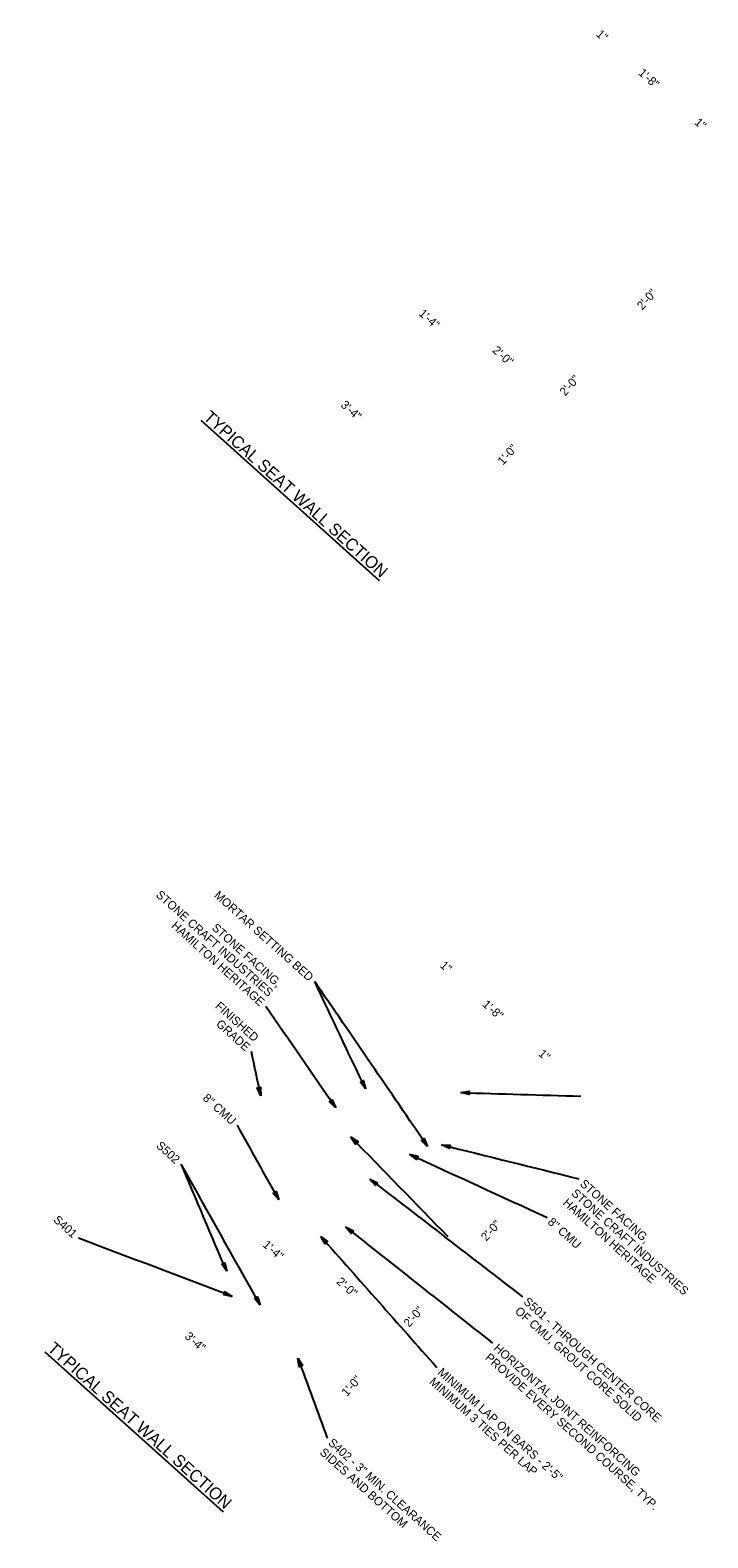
# Paper-space layout '113851PD002' of a CAD drawing. Header units: feet. Extents: x 0 to 187, y -1 to 115.
# Tile 3 of 4: x 36 to 47, y 2 to 27. Entities that reach past the tile are written whole.
import ezdxf
from ezdxf.enums import TextEntityAlignment as Align

# ---------------------------------------------------------------- set-up
doc = ezdxf.new("R2010")
doc.units = ezdxf.units.FT
doc.header["$MEASUREMENT"] = 0
doc.layers.add('PV_P_Drive', color=230, linetype='Continuous')
doc.layers.add('TX_P_20', color=7, linetype='Continuous')
doc.styles.add('Slanted Normal (0.14) Font 31', font='ISO_FONTRIGHT.shx', dxfattribs={"height": 0.14})
doc.styles.add('Slanted-Normal', font='font31.shx', dxfattribs={"height": 0.14})
doc.styles.add('Slanted-Title', font='ISO_FONTRIGHT.shx', dxfattribs={"height": 0.2})
doc.dimstyles.new('Dec-0  Slanted', dxfattribs={"dimtxt": 0.14, "dimasz": 0.14, "dimexe": 0.07, "dimexo": 0.07, "dimgap": 0.07, "dimtad": 1, "dimdec": 0, "dimzin": 3, "dimdsep": 46, "dimtxsty": 'Slanted-Normal', "dimblk": 'Dim1', "dimcen": 0, "dimclrd": 95, "dimclre": 95, "dimclrt": 7, "dimaunit": 1, "dimadec": 5, "dimazin": 3, "dimtfac": 1, "dimtdec": 0, "dimtmove": 1, "dimatfit": 0, "dimldrblk": 'Dim1', "dimfxl": 1, "dimtolj": 1, "dimtzin": 0, "dimlwd": -1, "dimlwe": -1, "dimarcsym": 0})

# ---------------------------------------------------------------- blocks, each defined once
blk = doc.blocks.new('Dim1')
h = blk.add_hatch(color=4)
h.dxf.hatch_style = 1
h.paths.add_polyline_path([(0, 0), (-1, -0.2), (-1, 0.2)])
at = {"color": 4}
blk.add_lwpolyline([(0, 0), (-1, -0.2), (-1, 0.2), (0, 0)], dxfattribs=at)

psp = doc.layouts.new('113851PD002')

# ---------------------------------------------------------------- texts
at = {"layer": 'TX_P_20', "color": 7, "style": 'Slanted Normal (0.14) Font 31'}
for s, rotation, p in [('1"', 318.0857, (45.623, 27.03)), ('1\'-8"', 318.0857, (46.321, 26.389)), ('1"', 318.0857, (47.245, 25.574)), ('2\'-0"', 48.0857, (46.199, 22.476)), ('1\'-4"', 318.0857, (42.699, 22.421)), ('2\'-0"', 318.0857, (43.914, 21.813)), ('2\'-0"', 48.0857, (44.925, 21.056)), ('3\'-4"', 318.0857, (41.411, 20.912)), ('1\'-0"', 48.0857, (43.9, 19.915)), ('1"', 318.0857, (43.05, 11.666)), ('1\'-8"', 318.0857, (43.749, 11.024)), ('1"', 318.0857, (44.672, 10.209)), ('2\'-0"', 48.0857, (43.626, 7.112)), ('1\'-4"', 318.0857, (40.126, 7.057)), ('2\'-0"', 318.0857, (41.341, 6.448)), ('2\'-0"', 48.0857, (42.352, 5.692)), ('3\'-4"', 318.0857, (38.838, 5.547)), ('1\'-0"', 48.0857, (41.327, 4.55))]:
    psp.add_text(s, height=0.14, rotation=rotation, dxfattribs=at).set_placement(p, align=Align.TOP_LEFT)
at = {"layer": 'TX_P_20', "style": 'Slanted-Title'}
for p in [(39.184, 20.749), (36.611, 5.384)]:
    psp.add_text('%%uTYPICAL SEAT WALL SECTION%%U', height=0.2, rotation=318.0857, dxfattribs=at).set_placement(p, align=Align.TOP_LEFT)
at = {"layer": 'TX_P_20', "color": 7, "char_height": 0.14, "rotation": 318.0857, "line_spacing_factor": 0.9, "style": 'Slanted Normal (0.14) Font 31'}
for s, insert, attachment_point in [('\\C7;STONE FACING, \\PSTONE CRAFT INDUSTRIES\\PHAMILTON HERITAGE', (40.369, 11.312), 3), ('\\C7;MORTAR SETTING BED', (40.895, 11.41), 3), ('\\C7;FINISHED\\PGRADE', (39.991, 10.411), 3), ('\\C7;8" CMU', (39.619, 9.042), 3), ('\\C7;S502', (38.693, 8.4), 3), ('\\C7;STONE FACING,\\PSTONE CRAFT INDUSTRIES\\PHAMILTON HERITAGE', (45.356, 8.062), 1), ('\\C7;S401', (36.998, 7.176), 3), ('\\C7;8" CMU', (44.778, 7.378), 4), ('\\C7;S501 - THROUGH CENTER CORE \\POF CMU, GROUT CORE SOLID', (44.425, 6.117), 1), ('\\C7;HORIZONTAL JOINT REINFORCING\\PPROVIDE EVERY SECOND COURSE, TYP.', (43.933, 5.351), 1), ('\\C7;MINIMUM LAP ON BARS - 2\'-5"\\PMINIMUM 3 TIES PER LAP', (43.011, 4.951), 1), ('\\C7;S402 - 3" MIN. CLEARANCE\\PSIDES AND BOTTOM', (41.203, 3.789), 1)]:
    psp.add_mtext(s, dxfattribs=dict(at, insert=insert, attachment_point=attachment_point))

# ---------------------------------------------------------------- leaders
at = {"layer": 'PV_P_Drive', "color": 97, "linetype": 'Continuous', "lineweight": 0, "path_type": 1}
for points in [[(41.496, 8.748), (43.094, 7.105)], [(40.001, 5.973), (38.698, 8.301)]]:
    psp.add_leader(points, dimstyle='Dec-0  Slanted', override={"dimscale": 0}, dxfattribs=at)
at = {"layer": 'TX_P_20', "color": 97, "linetype": 'Continuous', "lineweight": 0, "path_type": 1, "annotation_type": 0, "has_hookline": 1, "horizontal_direction": (0.744145, -0.668018, 0)}
for points, hookline_direction in [([(41.738, 9.539), (40.9, 11.311)], 1), ([(41.246, 9.227), (40.094, 10.901)], 1), ([(40.009, 9.427), (39.856, 10.156)], 1), ([(40.309, 7.713), (39.624, 8.943)], 1), ([(43.308, 9.48), (45.287, 9.42)], 0), ([(39.448, 6.531), (38.698, 8.301)], 1), ([(42.464, 8.462), (44.733, 7.419)], 0), ([(42.993, 8.618), (45.257, 8.057)], 0), ([(41.81, 8.053), (44.329, 6.108)], 0), ([(39.541, 6.118), (37.003, 7.077)], 1), ([(41.41, 7.263), (43.834, 5.345)], 0), ([(40.999, 7.108), (42.912, 4.946)], 0), ([(40.621, 5.099), (41.107, 3.781)], 0)]:
    psp.add_leader(points, dimstyle='Dec-0  Slanted', override={"dimscale": 0, "dimtad": 0}, dxfattribs=dict(at, hookline_direction=hookline_direction))
at = {"layer": 'TX_P_20', "color": 97, "linetype": 'Continuous', "lineweight": 0, "path_type": 1}
psp.add_leader([(42.762, 8.59), (40.9, 11.311)], dimstyle='Dec-0  Slanted', override={"dimscale": 0}, dxfattribs=at)

doc.saveas('drawing.dxf')
